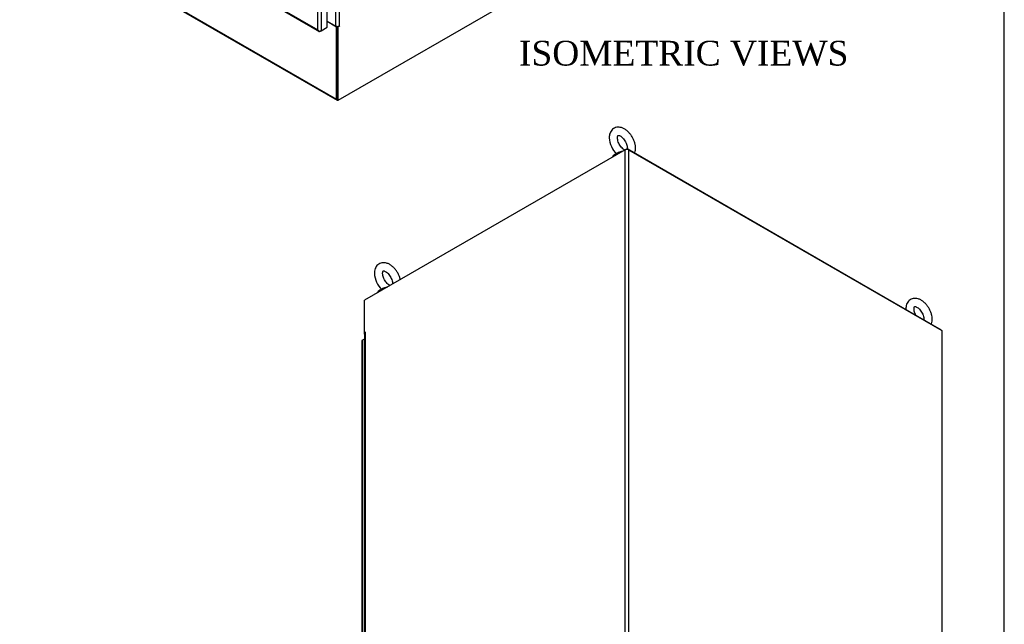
# Model space of a CAD drawing. Header units: inches. Extents: x 1 to 359, y -2 to 239.
# Tile 9 of 10: x 280 to 359, y 108 to 157. Entities that reach past the tile are written whole.
import ezdxf
from ezdxf.enums import TextEntityAlignment as Align

# ---------------------------------------------------------------- set-up
doc = ezdxf.new("R2010")
doc.units = ezdxf.units.IN
doc.header["$MEASUREMENT"] = 0
for name, color, linetype in [('COM71108-10', 7, 'Continuous'), ('COM71112-5', 7, 'Continuous'), ('COM71113-3', 7, 'Continuous'), ('COM71114-3', 7, 'Continuous'), ('COM71115-2', 7, 'Continuous'), ('Default', 7, 'Continuous'), ('SCS00680', 7, 'Continuous'), ('WAF25362', 7, 'Continuous')]:
    doc.layers.add(name, color=color, linetype=linetype)
doc.styles.add('SEACAD_Times_New_Roman', font='times.ttf')

# ---------------------------------------------------------------- blocks, each defined once
blk = doc.blocks.new('SE1')
at = {"layer": 'COM71108-10', "color": 7, "linetype": 'Continuous'}
for p, q in [((279.95, 165.397), (305.314, 150.753)), ((279.99, 165.31), (305.353, 150.666)), ((304.542, 157.041), (305.314, 156.595)), ((305.369, 156.626), (305.314, 156.595)), ((305.381, 150.792), (305.381, 156.626)), ((305.314, 150.753), (305.314, 156.595))]:
    blk.add_line(p, q, dxfattribs=at)
blk.add_ellipse((305.448, 150.831), major_axis=(0.095, 0.165), ratio=0.57735, start_param=2.356194, end_param=3.926991, dxfattribs=at)
at = {"layer": 'COM71112-5', "color": 7, "linetype": 'Continuous'}
for p, q in [((303.789, 156.354), (303.789, 206.768)), ((304.057, 206.846), (304.057, 156.276)), ((304.542, 156.556), (304.542, 207.126)), ((279.723, 170.184), (303.895, 156.228)), ((279.75, 170.232), (303.789, 156.354)), ((303.789, 156.354), (303.789, 156.354)), ((303.789, 156.354), (303.789, 156.354)), ((303.789, 156.353), (303.789, 156.354)), ((303.789, 156.354), (303.789, 156.354)), ((303.789, 156.354), (303.789, 156.353)), ((303.912, 156.254), (303.897, 156.227)), ((304.057, 156.276), (303.99, 156.238)), ((304.057, 156.276), (304.542, 156.556))]:
    blk.add_line(p, q, dxfattribs=at)
for centre, radius, start, end in [((304.099, 156.603), 0.398, 218.86019, 244.40178), ((304.021, 156.443), 0.249, 201.04933, 240.13641)]:
    blk.add_arc(centre, radius, start, end, dxfattribs=at)
for centre, major_axis, start_param, end_param in [((303.99, 156.393), (-0.095, -0.165), 0.020385, 0.785398), ((303.923, 156.354), (0.19, 0), 4.732774, 5.497787)]:
    blk.add_ellipse(centre, major_axis=major_axis, ratio=0.57735, start_param=start_param, end_param=end_param, dxfattribs=at)
at = {"layer": 'COM71114-3', "color": 7, "linetype": 'Continuous'}
for p, q in [((304.543, 157.064), (304.543, 207.124)), ((305.247, 156.658), (305.247, 206.718)), ((305.516, 206.718), (305.516, 156.658)), ((305.448, 150.675), (326.503, 162.831)), ((304.543, 157.064), (305.247, 156.658)), ((305.381, 150.714), (305.381, 156.626)), ((305.394, 156.626), (305.448, 156.595)), ((305.55, 156.653), (305.448, 156.595)), ((305.516, 156.658), (305.55, 156.678)), ((305.528, 156.666), (305.55, 156.653)), ((305.448, 150.675), (305.448, 156.595)), ((305.381, 150.714), (305.448, 150.675))]:
    blk.add_line(p, q, dxfattribs=at)
for centre, major_axis, start_param, end_param in [((304.476, 157.026), (-0.095, 0), 3.926991, 3.952963), ((305.381, 156.736), (0.19, 0), 3.926991, 5.497787), ((305.55, 156.666), (-0.0075, -0.013), 0.785398, 3.926991)]:
    blk.add_ellipse(centre, major_axis=major_axis, ratio=0.57735, start_param=start_param, end_param=end_param, dxfattribs=at)
blk = doc.blocks.new('SE7')
at = {"layer": 'COM71112-5', "color": 7, "linetype": 'Continuous'}
for p, q in [((307.341, 131.204), (307.341, 80.635)), ((307.562, 131.377), (307.397, 131.282)), ((307.397, 131.282), (307.397, 80.712))]:
    blk.add_line(p, q, dxfattribs=at)
blk.add_ellipse((307.531, 131.204), major_axis=(-0.19, 0), ratio=0.57735, start_param=5.497787, end_param=6.2628, dxfattribs=at)
at = {"layer": 'COM71113-3', "color": 7, "linetype": 'Continuous'}
for p, q in [((354.194, 131.995), (354.17, 132.009)), ((354.194, 73.313), (354.194, 131.995))]:
    blk.add_line(p, q, dxfattribs=at)
at = {"layer": 'COM71114-3', "color": 7, "linetype": 'Continuous'}
for p, q in [((328.604, 146.663), (307.55, 134.508)), ((328.604, 87.982), (328.604, 146.663)), ((328.873, 146.663), (354.17, 132.058)), ((328.873, 146.663), (328.873, 87.982)), ((307.55, 131.854), (307.55, 134.508)), ((354.17, 132.058), (354.17, 73.377)), ((307.651, 131.913), (307.55, 131.854)), ((307.579, 131.837), (307.55, 131.854)), ((307.562, 131.791), (307.562, 81.752)), ((307.617, 131.868), (307.651, 131.888)), ((307.617, 131.868), (307.617, 81.809)), ((307.662, 131.906), (307.651, 131.913))]:
    blk.add_line(p, q, dxfattribs=at)
for centre, major_axis, start_param, end_param in [((328.739, 146.586), (-0.19, 0), 3.926991, 5.497787), ((307.752, 131.791), (0.19, 0), 2.356194, 3.141593), ((307.651, 131.9), (-0.0075, -0.013), 0.785398, 3.926991)]:
    blk.add_ellipse(centre, major_axis=major_axis, ratio=0.57735, start_param=start_param, end_param=end_param, dxfattribs=at)
at = {"layer": 'COM71115-2', "color": 7, "linetype": 'Continuous'}
for p, q in [((328.604, 146.663), (328.763, 146.755)), ((328.763, 146.755), (354.127, 132.111)), ((328.763, 146.695), (328.763, 146.755)), ((354.127, 132.083), (354.127, 132.111)), ((307.55, 131.777), (307.55, 131.854)), ((307.562, 131.783), (307.55, 131.777)), ((307.55, 131.777), (307.562, 131.77))]:
    blk.add_line(p, q, dxfattribs=at)
at = {"layer": 'SCS00680', "color": 7, "linetype": 'Continuous'}
for centre, end in [((329.272, 147.718), 226.14276), ((310.314, 136.772), 226.14276), ((353.222, 133.891), 183.90726)]:
    blk.add_arc(centre, 1.95, 182.48655, end, dxfattribs=at)
for centre in [(328.388, 146.091), (309.429, 135.145)]:
    blk.add_ellipse(centre, major_axis=(0.611, 0), ratio=0.57735, start_param=1.898882, end_param=2.230068, dxfattribs=at)
for points, knots in [([(329.382, 146.398), (329.388, 146.412), (329.416, 146.489), (329.45, 146.642), (329.456, 146.867), (329.421, 147.111), (329.347, 147.36), (329.238, 147.605), (329.097, 147.836), (328.93, 148.044), (328.74, 148.223), (328.532, 148.364), (328.321, 148.455), (328.116, 148.493), (327.926, 148.483), (327.747, 148.427), (327.59, 148.323), (327.466, 148.179), (327.38, 148.008), (327.332, 147.82), (327.326, 147.699), (327.324, 147.633)], [0.2025954, 0.2025954, 0.2025954, 0.2025954, 0.2120736, 0.2545848, 0.2996062, 0.3463319, 0.3933876, 0.4402706, 0.4870973, 0.534135, 0.581645, 0.6299756, 0.679261, 0.7215347, 0.7615789, 0.8003691, 0.8416383, 0.8817345, 0.9220607, 0.9642324, 1, 1, 1, 1]), ([(327.987, 147.633), (327.987, 147.657), (327.989, 147.713), (328.008, 147.785), (328.031, 147.819), (328.036, 147.82), (328.043, 147.825), (328.097, 147.824), (328.189, 147.792), (328.305, 147.718), (328.428, 147.608), (328.546, 147.465), (328.649, 147.298), (328.728, 147.121), (328.776, 146.949), (328.791, 146.819), (328.788, 146.754), (328.786, 146.733)], [0, 0, 0, 0, 0.0184836, 0.0533043, 0.0887396, 0.1272281, 0.1687348, 0.2028291, 0.2389484, 0.2743269, 0.3102493, 0.347083, 0.3845368, 0.4221665, 0.4593922, 0.4957749, 0.5165835, 0.5165835, 0.5165835, 0.5165835]), ([(328.574, 146.64), (328.562, 146.647), (328.512, 146.675), (328.417, 146.746), (328.296, 146.871), (328.183, 147.026), (328.089, 147.199), (328.023, 147.374), (327.991, 147.527), (327.988, 147.599), (327.987, 147.633)], [0.7414667, 0.7414667, 0.7414667, 0.7414667, 0.754143, 0.789628, 0.8259557, 0.8631064, 0.9006928, 0.9382235, 0.9751285, 1, 1, 1, 1]), ([(327.912, 146.319), (327.907, 146.328), (327.907, 146.338), (327.922, 146.37), (327.952, 146.397), (328.047, 146.45), (328.109, 146.475), (328.232, 146.514), (328.292, 146.528), (328.363, 146.539), (328.379, 146.541), (328.394, 146.543)], [0.3397409, 0.3397409, 0.3397409, 0.3397409, 0.375, 0.375, 0.4375, 0.4375, 0.5, 0.5, 0.5625, 0.5625, 0.5813139, 0.5813139, 0.5813139, 0.5813139]), ([(328.316, 146.498), (328.275, 146.487), (328.231, 146.474), (328.126, 146.438), (328.064, 146.412), (327.988, 146.37), (327.966, 146.356), (327.949, 146.342)], [0.4547529, 0.4547529, 0.4547529, 0.4547529, 0.5, 0.5, 0.5625, 0.5625, 0.5965404, 0.5965404, 0.5965404, 0.5965404]), ([(310.452, 136.182), (310.434, 136.259), (310.386, 136.42), (310.279, 136.659), (310.138, 136.89), (309.971, 137.098), (309.781, 137.277), (309.573, 137.418), (309.362, 137.509), (309.157, 137.547), (308.967, 137.537), (308.788, 137.481), (308.631, 137.377), (308.507, 137.233), (308.421, 137.062), (308.373, 136.874), (308.367, 136.753), (308.365, 136.687)], [0.3496833, 0.3496833, 0.3496833, 0.3496833, 0.3933876, 0.4402706, 0.4870973, 0.534135, 0.581645, 0.6299756, 0.679261, 0.7215347, 0.7615789, 0.8003691, 0.8416383, 0.8817345, 0.9220607, 0.9642324, 1, 1, 1, 1]), ([(309.028, 136.687), (309.028, 136.711), (309.03, 136.767), (309.049, 136.839), (309.072, 136.873), (309.077, 136.874), (309.084, 136.88), (309.138, 136.878), (309.23, 136.846), (309.347, 136.773), (309.469, 136.662), (309.587, 136.519), (309.69, 136.352), (309.769, 136.175), (309.817, 136.003), (309.83, 135.886), (309.83, 135.831), (309.829, 135.818)], [0, 0, 0, 0, 0.0184836, 0.0533043, 0.0887396, 0.1272281, 0.1687348, 0.2028291, 0.2389484, 0.2743269, 0.3102493, 0.347083, 0.3845368, 0.4221665, 0.4593922, 0.4957749, 0.506727, 0.506727, 0.506727, 0.506727]), ([(309.615, 135.694), (309.603, 135.701), (309.553, 135.729), (309.458, 135.8), (309.337, 135.925), (309.224, 136.08), (309.13, 136.253), (309.064, 136.429), (309.032, 136.581), (309.029, 136.653), (309.028, 136.687)], [0.7414667, 0.7414667, 0.7414667, 0.7414667, 0.754143, 0.789628, 0.8259557, 0.8631064, 0.9006928, 0.9382235, 0.9751285, 1, 1, 1, 1]), ([(308.953, 135.373), (308.948, 135.382), (308.948, 135.392), (308.963, 135.424), (308.993, 135.451), (309.088, 135.504), (309.15, 135.529), (309.273, 135.568), (309.333, 135.582), (309.404, 135.593), (309.42, 135.596), (309.435, 135.597)], [0.3397409, 0.3397409, 0.3397409, 0.3397409, 0.375, 0.375, 0.4375, 0.4375, 0.5, 0.5, 0.5625, 0.5625, 0.5813139, 0.5813139, 0.5813139, 0.5813139]), ([(309.357, 135.552), (309.316, 135.541), (309.272, 135.528), (309.167, 135.492), (309.105, 135.466), (309.029, 135.424), (309.007, 135.41), (308.99, 135.396)], [0.4547529, 0.4547529, 0.4547529, 0.4547529, 0.5, 0.5, 0.5625, 0.5625, 0.5965404, 0.5965404, 0.5965404, 0.5965404]), ([(353.332, 132.571), (353.338, 132.585), (353.366, 132.662), (353.399, 132.814), (353.405, 133.04), (353.371, 133.283), (353.297, 133.533), (353.187, 133.778), (353.047, 134.008), (352.879, 134.217), (352.69, 134.395), (352.482, 134.537), (352.271, 134.627), (352.065, 134.666), (351.876, 134.656), (351.697, 134.599), (351.54, 134.496), (351.415, 134.352), (351.329, 134.18), (351.282, 133.992), (351.276, 133.872), (351.274, 133.806)], [0.2025954, 0.2025954, 0.2025954, 0.2025954, 0.2120736, 0.2545848, 0.2996062, 0.3463319, 0.3933876, 0.4402706, 0.4870973, 0.534135, 0.581645, 0.6299756, 0.679261, 0.7215347, 0.7615789, 0.8003691, 0.8416383, 0.8817345, 0.9220607, 0.9642324, 1, 1, 1, 1]), ([(351.936, 133.806), (351.937, 133.829), (351.939, 133.885), (351.958, 133.958), (351.981, 133.992), (351.985, 133.993), (351.993, 133.998), (352.047, 133.997), (352.139, 133.964), (352.255, 133.891), (352.378, 133.78), (352.496, 133.637), (352.599, 133.471), (352.678, 133.294), (352.726, 133.122), (352.74, 132.994), (352.738, 132.93), (352.736, 132.911)], [0, 0, 0, 0, 0.0184836, 0.0533043, 0.0887396, 0.1272281, 0.1687348, 0.2028291, 0.2389484, 0.2743269, 0.3102493, 0.347083, 0.3845368, 0.4221665, 0.4593922, 0.4957749, 0.5148442, 0.5148442, 0.5148442, 0.5148442]), ([(352.086, 133.287), (352.071, 133.315), (352.028, 133.402), (351.973, 133.547), (351.941, 133.699), (351.937, 133.772), (351.936, 133.806)], [0.8822898, 0.8822898, 0.8822898, 0.8822898, 0.9006928, 0.9382235, 0.9751285, 1, 1, 1, 1])]:
    blk.add_open_spline(points, degree=3, knots=knots, dxfattribs=at)
at = {"layer": 'WAF25362', "color": 7, "linetype": 'Continuous'}
for centre in [(328.388, 145.913), (309.429, 134.967)]:
    blk.add_ellipse(centre, major_axis=(-0.875, 0), ratio=0.57735, start_param=4.993313, end_param=6.002262, dxfattribs=at)
blk = doc.blocks.new('BORDER')
at = {"layer": 'Default', "color": 7, "linetype": 'Continuous'}
blk.add_line((0, 0), (0, 27.86), dxfattribs=at)

msp = doc.modelspace()

# ---------------------------------------------------------------- block references
at = {"layer": 'Default', "color": 7, "xscale": 8.55, "yscale": 8.55, "zscale": 8.55}
msp.add_blockref('BORDER', (359.223, 0.67), dxfattribs=at)
at = {"layer": 'Default'}
for name in ['SE1', 'SE7']:
    msp.add_blockref(name, (0, 0), dxfattribs=at)

# ---------------------------------------------------------------- texts
at = {"layer": 'Default', "color": 7, "linetype": 'Continuous', "style": 'SEACAD_Times_New_Roman'}
msp.add_text('ISOMETRIC VIEWS', height=2, dxfattribs=at).set_placement((320.038, 155.465), align=Align.TOP_LEFT)

doc.saveas('drawing.dxf')
